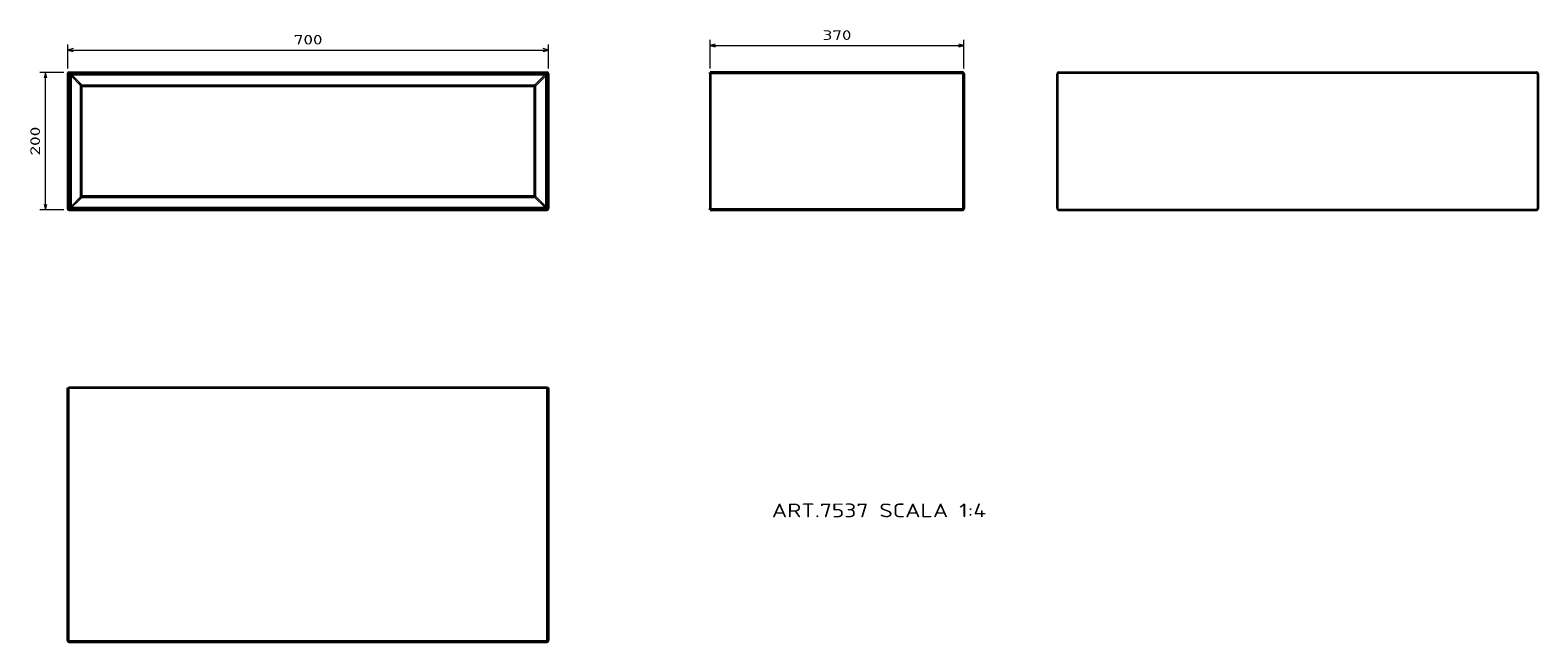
# Model space of a CAD drawing. Extents: x 28 to 577, y 164 to 387.
import ezdxf
from ezdxf.enums import TextEntityAlignment as Align

# ---------------------------------------------------------------- set-up
doc = ezdxf.new("R2010")
doc.units = 0
doc.layers.get('0').update_dxf_attribs({"lineweight": 13})
doc.styles.get("Standard").update_dxf_attribs({"font": 'isocp.shx'})
doc.dimstyles.get("Standard").update_dxf_attribs({"dimtxt": 2.5, "dimasz": 2.5, "dimexe": 1.25, "dimexo": 0.625, "dimtad": 1, "dimcen": 2.5, "dimadec": 0, "dimazin": 0, "dimtfac": 1, "dimtmove": 0, "dimatfit": 0, "dimfxl": 0, "dimarcsym": 0})

# ---------------------------------------------------------------- blocks, each defined once
blk = doc.blocks.new('*D')
at = {"color": 7, "lineweight": 13, "ltscale": 0.216771}
for p, q in [((41.66, 373.01), (41.66, 381.68)), ((216.66, 373.01), (216.66, 381.68))]:
    blk.add_line(p, q, dxfattribs=at)
at = {"color": 7, "lineweight": 13}
for p, q in [((41.66, 379.68), (216.66, 379.68)), ((275.53, 381.35), (368.03, 381.35)), ((33.5, 321.51), (33.5, 371.51))]:
    blk.add_line(p, q, dxfattribs=at)
at = {"color": 7, "lineweight": 13, "ltscale": 0.258347}
for p, q in [((275.53, 373.01), (275.53, 383.35)), ((368.03, 373.01), (368.03, 383.35))]:
    blk.add_line(p, q, dxfattribs=at)
at = {"color": 7, "lineweight": 13, "ltscale": 0.216612}
for p, q in [((40.16, 371.51), (31.5, 371.51)), ((40.16, 321.51), (31.5, 321.51))]:
    blk.add_line(p, q, dxfattribs=at)
at = {"color": 7, "lineweight": 13}
for points in [[(43.59, 380.2), (41.66, 379.68), (43.59, 379.17)], [(214.73, 379.17), (216.66, 379.68), (214.73, 380.2)], [(277.46, 381.87), (275.53, 381.35), (277.46, 380.83)], [(366.1, 380.83), (368.03, 381.35), (366.1, 381.87)], [(34.01, 369.58), (33.5, 371.51), (32.98, 369.58)], [(32.98, 323.45), (33.5, 321.51), (34.01, 323.45)]]:
    blk.add_lwpolyline(points, dxfattribs=at)
for s, p, p2 in [('700', (123.91, 381.68), (134.41, 381.68)), ('370', (316.53, 383.35), (327.03, 383.35))]:
    blk.add_text(s, height=3.5, dxfattribs=at).set_placement(p, p2, align=Align.FIT)
blk.add_text('200', height=3.5, rotation=90, dxfattribs=at).set_placement((31.5, 341.26), (31.5, 351.77), align=Align.FIT)
blk = doc.blocks.new('BLOCK97')
at = {"color": 7, "lineweight": 35}
for p, q in [((2, 0), (698, 0)), ((0, -2), (0, -198)), ((19, -20.9), (19, -179.1)), ((21, -19), (679, -19)), ((681, -179), (681, -21)), ((700, -198), (700, -2)), ((21, -181), (679, -181)), ((2, -200), (698, -200))]:
    blk.add_line(p, q, dxfattribs=at)
at = {"color": 7, "lineweight": 13, "ltscale": 0.05}
for p, q in [((2, 0), (2, -2)), ((698, 0), (698, -2)), ((0, -2), (2, -2)), ((21, -21), (19, -21)), ((21, -21), (21, -19)), ((679, -21), (679, -19)), ((679, -21), (681, -21)), ((700, -2), (698, -2)), ((21, -179), (19, -179)), ((21, -179), (21, -181)), ((679, -179), (679, -181)), ((679, -179), (681, -179)), ((0, -198), (2, -198)), ((2, -200), (2, -198)), ((700, -198), (698, -198)), ((698, -200), (698, -198))]:
    blk.add_line(p, q, dxfattribs=at)
at = {"color": 7, "lineweight": 13}
for p, q in [((2, -2), (698, -2)), ((2, -2), (2, -198)), ((3.2, -5), (3.2, -195)), ((4.6, -5), (4.6, -195)), ((6, -2.2), (695, -2.2)), ((6, -3.6), (695, -3.6)), ((18.4, -18.8), (18.4, -181.2)), ((21, -18.4), (679, -18.4)), ((679, -21), (21, -21)), ((21, -179), (21, -21)), ((679, -21), (679, -179)), ((695, -3.6), (680, -18.6)), ((696.4, -5), (681.4, -20)), ((681.6, -179), (681.6, -21)), ((696.4, -195), (696.4, -5)), ((697.8, -195), (697.8, -5)), ((698, -198), (698, -2)), ((6, -196.4), (695, -196.4)), ((21, -179), (679, -179)), ((21, -181.6), (679, -181.6)), ((695, -196.4), (680, -181.4)), ((696.4, -195), (681.4, -180)), ((2, -198), (698, -198)), ((6, -197.8), (695, -197.8))]:
    blk.add_line(p, q, dxfattribs=at)
at = {"color": 7, "lineweight": 13, "ltscale": 0.035355}
for p, q in [((4.6, -5), (3.2, -5)), ((6, -3.6), (6, -2.2)), ((695, -3.6), (695, -2.2)), ((696.4, -5), (697.8, -5)), ((4.6, -195), (3.2, -195)), ((6, -196.4), (6, -197.8)), ((695, -196.4), (695, -197.8)), ((696.4, -195), (697.8, -195))]:
    blk.add_line(p, q, dxfattribs=at)
at = {"color": 7, "lineweight": 13, "ltscale": 0.488909}
for p, q in [((4.6, -5), (18.4, -18.8)), ((4.6, -195), (18.4, -181.2))]:
    blk.add_line(p, q, dxfattribs=at)
at = {"color": 7, "lineweight": 13, "ltscale": 0.388909}
for p, q in [((6, -3.6), (17, -14.6)), ((6, -196.4), (17, -185.4))]:
    blk.add_line(p, q, dxfattribs=at)
at = {"color": 7, "lineweight": 13, "ltscale": 0.1}
for p, q in [((17, -14.6), (19.8, -17.4)), ((17, -185.4), (19.8, -182.6))]:
    blk.add_line(p, q, dxfattribs=at)
at = {"color": 7, "lineweight": 35, "ltscale": 0.001353}
blk.add_line((19, -20.9), (19, -21), dxfattribs=at)
at = {"color": 7, "lineweight": 35, "ltscale": 0.000439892}
blk.add_line((19, -21), (19, -21), dxfattribs=at)
at = {"color": 7, "lineweight": 35, "ltscale": 0.000157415}
blk.add_line((20.9, -19), (20.9, -19), dxfattribs=at)
at = {"color": 7, "lineweight": 13, "ltscale": 0.013057}
for p, q in [((21, -18.4), (21, -18.9)), ((21, -181.6), (21, -181.1))]:
    blk.add_line(p, q, dxfattribs=at)
at = {"color": 7, "lineweight": 13, "ltscale": 0.001588}
for p, q in [((21, -18.9), (21, -19)), ((21, -181), (21, -181.1))]:
    blk.add_line(p, q, dxfattribs=at)
at = {"color": 7, "lineweight": 13, "ltscale": 0.014645}
for p, q in [((679, -18.4), (679, -19)), ((681.6, -21), (681, -21)), ((679, -181.6), (679, -181)), ((681.6, -179), (681, -179))]:
    blk.add_line(p, q, dxfattribs=at)
at = {"color": 7, "lineweight": 35, "ltscale": 0.000555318}
blk.add_line((19, -179), (19, -179), dxfattribs=at)
at = {"color": 7, "lineweight": 35, "ltscale": 0.000442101}
blk.add_line((19, -179), (19, -179), dxfattribs=at)
at = {"color": 7, "lineweight": 35, "ltscale": 0.000461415}
blk.add_line((20.9, -181), (20.9, -181), dxfattribs=at)
at = {"color": 7, "lineweight": 35}
for centre, radius, start, end in [((2, -2), 2, 90, 180), ((698, -2), 2, 0, 90), ((21, -21), 2, 148.2914, 180), ((21, -21), 2, 165.6917, 174.9787), ((21.1, -21.1), 2.1, 131.0891, 148.0048), ((21, -21), 2, 90, 92.8125), ((679, -21), 2, 0, 90), ((21, -179), 2, 180, 211.7836), ((21, -179), 2, 184.9289, 195.8739), ((21.1, -178.9), 2.1, 212.0703, 228.9238), ((21, -179), 2, 225.2551, 266.7359), ((21, -179), 2, 267.2573, 270), ((679, -179), 2, 270, 0.0001), ((2, -198), 2, 180, 270), ((698, -198), 2, 270, 360)]:
    blk.add_arc(centre, radius, start, end, dxfattribs=at)
at = {"color": 7, "lineweight": 13}
for centre, radius, start, end in [((13.8, -21.1), 5.09, 13.7189, 25.9903), ((21, -21), 2, 92.8125, 148.2914), ((17, -20.2), 4, 26.8262, 45.0021), ((21, -22.4), 4, 90, 96.1788), ((679, -22.4), 4, 74.9998, 89.9992), ((677.6, -21), 4, 359.9997, 15.0004), ((13.8, -178.9), 5.09, 334.0097, 346.2811), ((21, -179), 2, 211.7836, 267.2573), ((17, -179.8), 4, 314.9979, 333.1738), ((21, -177.6), 4, 263.8212, 270), ((679, -177.6), 4, 269.9997, 285.0004), ((677.6, -179), 4, 345.0001, 359.9996)]:
    blk.add_arc(centre, radius, start, end, dxfattribs=at)
for centre, major_axis, ratio, start_param, end_param in [((8.8, -7.8), (4.08, -4.08), 0.346411, 2.617993, 3.665194), ((19.8, -18.8), (1.41, 1.41), 0.57735, 1.047198, 2.094395), ((20.6, -19.9), (1.78, 0.9), 0.665815, 1.246003, 2.492005), ((21, -20.9), (2, 0), 0.968246, 1.570796, 3.141592), ((680, -17.1), (-0.52, -1.93), 0.250563, 6.283185, 7.102102), ((679, -21), (2.01, 2.01), 0.702901, 5.75961, 6.806793), ((682.9, -20), (1.93, 0.52), 0.250563, 2.322676, 3.141593), ((692.2, -7.8), (-4.08, -4.08), 0.346411, 2.617993, 3.665194), ((8.8, -192.2), (-4.08, -4.08), 0.346411, 5.759585, 6.806786), ((19.8, -181.2), (1.41, -1.41), 0.57735, 4.18879, 5.235988), ((20.6, -180.1), (1.78, -0.9), 0.665815, 3.791185, 5.037185), ((21, -179.1), (2, 0), 0.968246, 3.141593, 4.712389), ((680, -182.9), (0.52, -1.93), 0.250563, 2.322676, 3.141593), ((679, -179), (2.01, -2.01), 0.702901, 5.75961, 6.806792), ((682.9, -180), (1.93, -0.52), 0.250563, 3.141593, 3.960509), ((692.2, -192.2), (4.08, -4.08), 0.346411, 5.759585, 6.806786)]:
    blk.add_ellipse(centre, major_axis=major_axis, ratio=ratio, start_param=start_param, end_param=end_param, dxfattribs=at)
for points, knots in [([(3.2, -5), (3.2, -4.8), (3.2, -4.6), (3.2, -4.4), (3.3, -4), (3.5, -3.6), (3.6, -3.4), (3.8, -3), (4.1, -2.8), (4.2, -2.7), (4.5, -2.5), (4.8, -2.4), (4.9, -2.3), (5.2, -2.3), (5.5, -2.2), (5.6, -2.2), (5.8, -2.2), (6, -2.2)], [19.429538, 19.429538, 19.429538, 19.429538, 19.429538, 19.429538, 20.698201, 20.698201, 20.698201, 21.900111, 21.900111, 21.900111, 22.940368, 22.940368, 22.940368, 23.595487, 23.595487, 23.595487, 24.694966, 24.694966, 24.694966, 24.694966, 24.694966, 24.694966]), ([(18.4, -18.8), (18.4, -18.6), (18.3, -18.5), (18.3, -18.3), (18.1, -17.6), (17.9, -17), (17.7, -16.6), (17.5, -15.9), (17.3, -15.3), (17.2, -15), (17.1, -14.8), (17, -14.6)], [0, 0, 0, 0, 0, 0, 1.924588, 1.924588, 1.924588, 6.751672, 6.751672, 6.751672, 9.557673, 9.557673, 9.557673, 9.557673, 9.557673, 9.557673]), ([(18.8, -19.9), (18.8, -20), (18.9, -20.2), (18.9, -20.4), (19, -20.6), (19, -20.7), (19, -20.8), (19, -20.8), (19, -20.9)], [0, 0, 0, 0, 0, 0, 1.639582, 1.639582, 1.639582, 2.270712, 2.270712, 2.270712, 2.270712, 2.270712, 2.270712]), ([(20.6, -18.4), (20.6, -18.5), (20.7, -18.6), (20.8, -18.7), (20.9, -18.8), (20.9, -18.8), (21, -18.9), (21, -18.9), (21, -18.9), (21, -18.9), (21, -18.9), (21, -18.9)], [0, 0, 0, 0, 0, 0, 1.296994, 1.296994, 1.296994, 2.076887, 2.076887, 2.076887, 2.138046, 2.138046, 2.138046, 2.138046, 2.138046, 2.138046]), ([(695, -2.2), (695.2, -2.2), (695.4, -2.2), (695.6, -2.2), (696, -2.3), (696.4, -2.5), (696.6, -2.6), (697, -2.8), (697.2, -3.1), (697.3, -3.2), (697.5, -3.5), (697.6, -3.8), (697.7, -3.9), (697.7, -4.2), (697.8, -4.5), (697.8, -4.6), (697.8, -4.8), (697.8, -5)], [19.429538, 19.429538, 19.429538, 19.429538, 19.429538, 19.429538, 20.698201, 20.698201, 20.698201, 21.900111, 21.900111, 21.900111, 22.940368, 22.940368, 22.940368, 23.595487, 23.595487, 23.595487, 24.694966, 24.694966, 24.694966, 24.694966, 24.694966, 24.694966]), ([(6, -197.8), (5.8, -197.8), (5.6, -197.8), (5.4, -197.8), (5, -197.7), (4.6, -197.5), (4.4, -197.4), (4, -197.2), (3.8, -196.9), (3.7, -196.8), (3.5, -196.5), (3.4, -196.2), (3.3, -196.1), (3.3, -195.8), (3.2, -195.5), (3.2, -195.4), (3.2, -195.2), (3.2, -195)], [19.429538, 19.429538, 19.429538, 19.429538, 19.429538, 19.429538, 20.698201, 20.698201, 20.698201, 21.900111, 21.900111, 21.900111, 22.940368, 22.940368, 22.940368, 23.595487, 23.595487, 23.595487, 24.694966, 24.694966, 24.694966, 24.694966, 24.694966, 24.694966]), ([(17, -185.4), (17.2, -184.9), (17.4, -184.3), (17.6, -183.8), (17.9, -183), (18.1, -182.2), (18.2, -182), (18.3, -181.7), (18.3, -181.5), (18.4, -181.4), (18.4, -181.3), (18.4, -181.2)], [0, 0, 0, 0, 0, 0, 6.608299, 6.608299, 6.608299, 8.532251, 8.532251, 8.532251, 9.5134, 9.5134, 9.5134, 9.5134, 9.5134, 9.5134]), ([(18.8, -180.1), (18.8, -180), (18.9, -179.8), (18.9, -179.6), (19, -179.4), (19, -179.3), (19, -179.2), (19, -179.2), (19, -179.1)], [0, 0, 0, 0, 0, 0, 1.639582, 1.639582, 1.639582, 2.270712, 2.270712, 2.270712, 2.270712, 2.270712, 2.270712]), ([(20.6, -181.6), (20.6, -181.5), (20.7, -181.4), (20.8, -181.3), (20.9, -181.2), (20.9, -181.2), (21, -181.1), (21, -181.1), (21, -181.1), (21, -181.1), (21, -181.1), (21, -181.1)], [0, 0, 0, 0, 0, 0, 1.296994, 1.296994, 1.296994, 2.076887, 2.076887, 2.076887, 2.138046, 2.138046, 2.138046, 2.138046, 2.138046, 2.138046]), ([(697.8, -195), (697.8, -195.2), (697.8, -195.4), (697.8, -195.6), (697.7, -196), (697.5, -196.4), (697.4, -196.6), (697.2, -197), (696.9, -197.2), (696.8, -197.3), (696.5, -197.5), (696.2, -197.6), (696.1, -197.7), (695.8, -197.7), (695.5, -197.8), (695.4, -197.8), (695.2, -197.8), (695, -197.8)], [19.429538, 19.429538, 19.429538, 19.429538, 19.429538, 19.429538, 20.698201, 20.698201, 20.698201, 21.900111, 21.900111, 21.900111, 22.940368, 22.940368, 22.940368, 23.595487, 23.595487, 23.595487, 24.694966, 24.694966, 24.694966, 24.694966, 24.694966, 24.694966])]:
    blk.add_open_spline(points, degree=5, knots=knots, dxfattribs=at)
blk = doc.blocks.new('BLOCK98')
at = {"color": 7, "lineweight": 13}
blk.add_text('ART.7537 SCALA 1:4', height=20, dxfattribs=at).set_placement((-280, -647.8), (32.3, -647.8), align=Align.FIT)
blk = doc.blocks.new('BLOCK99')
at = {"color": 7, "lineweight": 35, "ltscale": 0.05}
for p, q in [((-370, -2), (-370, 0)), ((-370, -200), (-370, -198))]:
    blk.add_line(p, q, dxfattribs=at)
at = {"color": 7, "lineweight": 35}
for p, q in [((-2, 0), (-370, 0)), ((-370, -2), (-370, -198)), ((0, -2), (0, -198)), ((-370, -200), (-2, -200))]:
    blk.add_line(p, q, dxfattribs=at)
at = {"color": 7, "lineweight": 13, "ltscale": 0.05}
for p, q in [((-2, 0), (-2, -2)), ((-2, -2), (0, -2)), ((-2, -200), (-2, -198)), ((-2, -198), (0, -198))]:
    blk.add_line(p, q, dxfattribs=at)
at = {"color": 7, "lineweight": 13}
for p, q in [((-2, -2), (-370, -2)), ((-2, -2), (-2, -198)), ((-370, -198), (-2, -198))]:
    blk.add_line(p, q, dxfattribs=at)
at = {"color": 7, "lineweight": 35}
for centre, start, end in [((-2, -2), 0, 90), ((-2, -198), 270, 360)]:
    blk.add_arc(centre, 2, start, end, dxfattribs=at)
blk = doc.blocks.new('BLOCK100')
at = {"color": 7, "lineweight": 35, "ltscale": 0.05}
for p, q in [((0, 370), (2, 370)), ((698, 370), (700, 370))]:
    blk.add_line(p, q, dxfattribs=at)
at = {"color": 7, "lineweight": 35}
for p, q in [((0, 2), (0, 370)), ((698, 370), (2, 370)), ((700, 2), (700, 370)), ((2, 0), (698, 0))]:
    blk.add_line(p, q, dxfattribs=at)
at = {"color": 7, "lineweight": 13}
for p, q in [((2, 2), (2, 370)), ((698, 2), (698, 370)), ((2, 2), (698, 2))]:
    blk.add_line(p, q, dxfattribs=at)
at = {"color": 7, "lineweight": 13, "ltscale": 0.05}
for p, q in [((2, 2), (0, 2)), ((2, 2), (2, 0)), ((700, 2), (698, 2)), ((698, 2), (698, 0))]:
    blk.add_line(p, q, dxfattribs=at)
at = {"color": 7, "lineweight": 35}
for centre, start, end in [((2, 2), 180, 270), ((698, 2), 270, 360)]:
    blk.add_arc(centre, 2, start, end, dxfattribs=at)
blk = doc.blocks.new('BLOCK101')
at = {"color": 7, "lineweight": 35}
for p, q in [((-698, 0), (-2, 0)), ((-700, -2), (-700, -198)), ((0, -2), (0, -198)), ((-698, -200), (-2, -200))]:
    blk.add_line(p, q, dxfattribs=at)
for centre, start, end in [((-698, -2), 90, 180), ((-2, -2), 0, 90), ((-698, -198), 180, 270), ((-2, -198), 270, 360)]:
    blk.add_arc(centre, 2, start, end, dxfattribs=at)

msp = doc.modelspace()

# ---------------------------------------------------------------- block references
at = {"lineweight": 0, "xscale": 0.25, "yscale": 0.25, "zscale": 0.25}
for name, p in [('BLOCK97', (41.6604, 371.5137)), ('BLOCK99', (368.0293, 371.5137)), ('BLOCK101', (577.0185, 371.5137)), ('BLOCK100', (41.6604, 164.202)), ('BLOCK98', (368.0293, 371.5137))]:
    msp.add_blockref(name, p, dxfattribs=at)

# ---------------------------------------------------------------- dimensions: what is measured, and where the dimension line sits
at = {"color": 0, "lineweight": 0}
for base, p1, p2, angle, middle in [((41.6604, 379.6845), (216.6604, 371.0137), (41.6604, 371.0137), 180, (129.1604, 379.6845)), ((33.496, 371.5137), (42.1604, 321.5137), (42.1604, 371.5137), 90, (33.496, 346.5137)), ((368.0293, 381.3475), (275.5293, 371.0137), (368.0293, 371.0137), 0, (321.7793, 381.3475))]:
    dim = msp.add_linear_dim(base=base, p1=p1, p2=p2, angle=angle, dimstyle='Standard', override={"dimlfac": 4}, dxfattribs=at)
    dim.commit()
    dim.dimension.update_dxf_attribs({"geometry": '*D', "text_midpoint": middle, "dimtype": 161})

doc.saveas('drawing.dxf')
